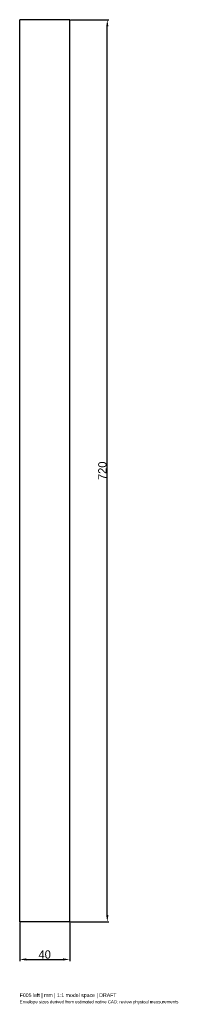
# Model space of a CAD drawing. Header units: millimetres. Extents: x -20 to 110, y -426 to 360.
import ezdxf

# ---------------------------------------------------------------- set-up
doc = ezdxf.new("R2010")
doc.units = ezdxf.units.MM
doc.linetypes.add('HIDDEN', pattern=[9.525, 6.35, -3.175])
for name, color, linetype in [('ANNOTATIONS', 7, 'Continuous'), ('DIMENSIONS', 7, 'Continuous'), ('HIDDEN', 8, 'HIDDEN'), ('VISIBLE', 7, 'Continuous')]:
    doc.layers.add(name, color=color, linetype=linetype)
doc.dimstyles.get("Standard").update_dxf_attribs({"dimtxt": 2.5, "dimasz": 2.5, "dimexe": 1.25, "dimexo": 0.625, "dimtad": 1, "dimcen": 2.5, "dimazin": 3, "dimtfac": 1, "dimtmove": 0, "dimatfit": 3})

msp = doc.modelspace()

# ---------------------------------------------------------------- linework, layer by layer
at = {"layer": 'HIDDEN'}
for p, q in [((20, 360), (-20, 360)), ((-20, -360), (-20, 360)), ((20, -360), (20, 360)), ((20, -360), (-20, -360))]:
    msp.add_line(p, q, dxfattribs=at)
at = {"layer": 'VISIBLE'}
for p, q in [((20, 360), (-20, 360)), ((-20, -360), (-20, 360)), ((20, -360), (20, 360)), ((20, -360), (-20, -360))]:
    msp.add_line(p, q, dxfattribs=at)

# ---------------------------------------------------------------- texts
at = {"layer": 'ANNOTATIONS'}
for s, height, p in [('Envelope sizes derived from estimated native CAD; review physical measurements', 2.5, (-20, -425)), ('F005 left | mm | 1:1 model space | DRAFT', 3, (-20, -420))]:
    msp.add_text(s, height=height, dxfattribs=at).set_placement(p)

# ---------------------------------------------------------------- dimensions: what is measured, and where the dimension line sits
at = {"layer": 'DIMENSIONS'}
msp.add_linear_dim(base=(50, -360), p1=(20, -360), p2=(20, 360), angle=90, dimstyle='Standard', override={"dimtxt": 6.6, "dimasz": 5.4, "dimtad": 1, "dimdec": 2}, dxfattribs=at).render()
msp.add_linear_dim(base=(-20, -390), p1=(-20, -360), p2=(20, -360), dimstyle='Standard', override={"dimtxt": 6.6, "dimasz": 5.4, "dimtad": 1, "dimdec": 2}, dxfattribs=at).render()

doc.saveas('drawing.dxf')
